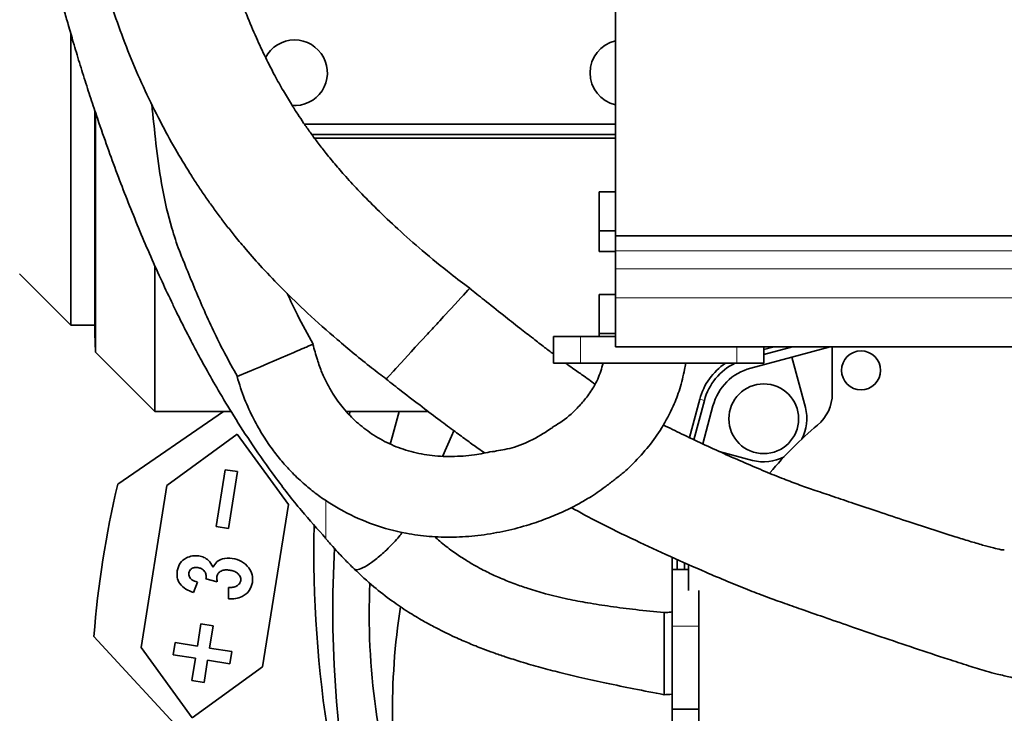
# Model space of a CAD drawing. Header units: millimetres. Extents: x 0 to 12118, y 0 to 8400.
# Tile 47 of 128: x 1215 to 1694, y 6787 to 7125. Entities that reach past the tile are written whole.
import ezdxf

# ---------------------------------------------------------------- set-up
doc = ezdxf.new("R2010")
doc.units = ezdxf.units.MM
doc.header["$LTSCALE"] = 20
doc.styles.add('SLDTEXTSTYLE0', font='TXT', dxfattribs={"width": 0.605})
doc.dimstyles.new('SLDDIMSTYLE10', dxfattribs={"dimtxt": 70, "dimasz": 70, "dimexe": 0, "dimexo": 0.0625, "dimgap": 17.5, "dimtad": 1, "dimdec": 1, "dimlfac": 0.5, "dimrnd": 1e-09, "dimzin": 12, "dimdsep": 46, "dimtxsty": 'SLDTEXTSTYLE0', "dimsah": 1, "dimcen": 0.09, "dimadec": 0, "dimazin": 3, "dimtfac": 1, "dimtmove": 0, "dimatfit": 0, "dimfxl": 1, "dimfrac": 2, "dimtolj": 1, "dimtzin": 12, "dimarcsym": 0})
doc.dimstyles.new('SLDDIMSTYLE11', dxfattribs={"dimtxt": 70, "dimasz": 70, "dimexe": 0, "dimexo": 0.0625, "dimgap": 17.5, "dimtad": 1, "dimdec": 1, "dimlfac": 0.5, "dimrnd": 1e-09, "dimzin": 12, "dimdsep": 46, "dimtxsty": 'SLDTEXTSTYLE0', "dimsah": 1, "dimcen": 0.09, "dimadec": 0, "dimazin": 3, "dimtfac": 1, "dimtofl": 0, "dimtmove": 0, "dimatfit": 3, "dimfxl": 1, "dimfrac": 2, "dimtolj": 1, "dimtzin": 12, "dimarcsym": 0})

# ---------------------------------------------------------------- blocks, each defined once
blk = doc.blocks.new('_D_60')
at = {"color": 7, "linetype": 'Continuous', "lineweight": 0}
for p, q in [((1718.46, 6792.74), (1718.46, 7813.61)), ((1898.46, 7465.94), (1898.46, 7813.61)), ((1718.46, 7783.61), (1598.46, 7783.61)), ((1718.46, 7783.61), (1898.46, 7783.61)), ((1898.46, 7783.61), (2018.46, 7783.61))]:
    blk.add_line(p, q, dxfattribs=at)
at = {"color": 7, "linetype": 'Continuous', "lineweight": 18}
for points in [[(1718.46, 7783.61), (1648.46, 7793.61), (1648.46, 7773.61)], [(1898.46, 7783.61), (1968.46, 7773.61), (1968.46, 7793.61)]]:
    blk.add_solid(points, dxfattribs=at)
at = {"color": 7, "linetype": 'Continuous', "lineweight": 18, "insert": (1754.99, 7873.84), "char_height": 70, "attachment_point": 1, "style": 'SLDTEXTSTYLE0'}
blk.add_mtext('90', dxfattribs=at)
blk = doc.blocks.new('_D_61')
at = {"color": 7, "linetype": 'Continuous', "lineweight": 0}
for p, q in [((1718.46, 6784.74), (1718.46, 6118.35)), ((1938.46, 6563.54), (1938.46, 6118.35)), ((1718.46, 6148.35), (1598.46, 6148.35)), ((1718.46, 6148.35), (1938.46, 6148.35)), ((1938.46, 6148.35), (2058.46, 6148.35))]:
    blk.add_line(p, q, dxfattribs=at)
at = {"color": 7, "linetype": 'Continuous', "lineweight": 18}
for points in [[(1718.46, 6148.35), (1648.46, 6158.35), (1648.46, 6138.35)], [(1938.46, 6148.35), (2008.46, 6138.35), (2008.46, 6158.35)]]:
    blk.add_solid(points, dxfattribs=at)
at = {"color": 7, "linetype": 'Continuous', "lineweight": 18, "insert": (1748.25, 6238.59), "char_height": 70, "attachment_point": 1, "style": 'SLDTEXTSTYLE0'}
blk.add_mtext('110', dxfattribs=at)
blk = doc.blocks.new('_D_64')
at = {"color": 7, "linetype": 'Continuous', "lineweight": 0}
for p, q in [((1539.66, 7444.74), (3052.94, 7444.74)), ((3022.94, 6788.74), (3022.94, 7444.74)), ((1722.46, 6788.74), (3052.94, 6788.74))]:
    blk.add_line(p, q, dxfattribs=at)
at = {"color": 7, "linetype": 'Continuous', "lineweight": 18}
for points in [[(3022.94, 7444.74), (3012.94, 7374.74), (3032.94, 7374.74)], [(3022.94, 6788.74), (3032.94, 6858.74), (3012.94, 6858.74)]]:
    blk.add_solid(points, dxfattribs=at)
at = {"color": 7, "linetype": 'Continuous', "lineweight": 18, "insert": (2932.7, 7036.53), "char_height": 70, "attachment_point": 1, "rotation": 90, "style": 'SLDTEXTSTYLE0'}
blk.add_mtext('328', dxfattribs=at)
blk = doc.blocks.new('_D_65')
at = {"color": 7, "linetype": 'Continuous', "lineweight": 0}
for p, q in [((3022.94, 6788.74), (3022.94, 6908.74)), ((1722.46, 6788.74), (3052.94, 6788.74)), ((3022.94, 6788.74), (3022.94, 6584.74)), ((1519.66, 6584.74), (3052.94, 6584.74)), ((3022.94, 6584.74), (3022.94, 6464.74))]:
    blk.add_line(p, q, dxfattribs=at)
at = {"color": 7, "linetype": 'Continuous', "lineweight": 18}
for points in [[(3022.94, 6788.74), (3032.94, 6858.74), (3012.94, 6858.74)], [(3022.94, 6584.74), (3012.94, 6514.74), (3032.94, 6514.74)]]:
    blk.add_solid(points, dxfattribs=at)
at = {"color": 7, "linetype": 'Continuous', "lineweight": 18, "insert": (2932.7, 6606.53), "char_height": 70, "attachment_point": 1, "rotation": 90, "style": 'SLDTEXTSTYLE0'}
blk.add_mtext('102', dxfattribs=at)

msp = doc.modelspace()

# ---------------------------------------------------------------- linework, layer by layer
at = {"color": 7, "linetype": 'Continuous', "lineweight": 35}
for p, q in [((1504.858029, 7181.226606), (1504.858029, 7019.226665)), ((1239.458022, 6975.738878), (1239.458022, 7117.721076)), ((1251.084579, 6971.783514), (1251.084579, 7080.388899)), ((1251.56415, 7078.967209), (1251.56415, 6962.63277)), ((1504.858029, 7073.738928), (1353.272337, 7073.738928)), ((1356.808399, 7068.738932), (1504.858029, 7068.738932)), ((1504.858029, 7066.851372), (1358.19572, 7066.851372)), ((1504.858029, 7040.726657), (1496.858028, 7040.726657)), ((1496.858028, 7021.726722), (1496.858028, 7040.726657)), ((1496.858028, 7021.726722), (1504.858029, 7021.726722)), ((1496.858028, 7011.726613), (1496.858028, 7021.726722)), ((1936.458049, 7019.226665), (1504.858029, 7019.226665)), ((1504.858029, 7019.226665), (1504.858029, 7012.026663)), ((1496.858028, 7011.726613), (1504.858029, 7011.726613)), ((1504.858029, 7012.026663), (1504.858029, 7003.245587)), ((1280.458027, 7004.501934), (1280.458027, 6933.738942)), ((1214.458023, 7000.738973), (1239.458022, 6975.738878)), ((1504.858029, 7003.245587), (1504.858029, 6989.094729)), ((1426.540335, 6985.90302), (1429.580656, 6989.208574)), ((1429.580656, 6989.208574), (1430.290227, 6989.980097)), ((1430.290227, 6989.980097), (1430.741196, 6990.470404)), ((1430.741196, 6990.470404), (1432.939803, 6992.860908)), ((1433.458259, 6993.42453), (1432.939803, 6992.860908)), ((1504.858029, 6990.726704), (1496.858028, 6990.726704)), ((1496.858028, 6971.726651), (1496.858028, 6990.726704)), ((1424.608936, 6983.803148), (1426.540335, 6985.90302)), ((1504.858029, 6989.094729), (1504.858029, 6965.226645)), ((1419.236181, 6977.961654), (1421.058242, 6979.942674)), ((1421.058242, 6979.942674), (1424.608936, 6983.803148)), ((1239.458022, 6975.738878), (1251.084579, 6975.738878)), ((1251.084579, 6971.783514), (1251.56415, 6962.63277)), ((1407.295992, 6964.979644), (1413.197574, 6971.396203)), ((1474.605126, 6957.228536), (1474.605126, 6970.228548)), ((1487.842587, 6970.228548), (1474.605126, 6970.228548)), ((1504.858029, 6970.228548), (1487.842587, 6970.228548)), ((1496.858028, 6971.726651), (1504.858029, 6971.726651)), ((1496.858028, 6970.228548), (1496.858028, 6971.726651)), ((1936.458049, 6965.226645), (1504.858029, 6965.226645)), ((1577.110914, 6957.228536), (1577.110914, 6965.226645)), ((1590.986369, 6965.226645), (1577.110914, 6961.508746)), ((1577.110914, 6963.896031), (1582.076905, 6965.226645)), ((1609.350083, 6965.226645), (1590.719101, 6960.234518)), ((1610.458014, 6942.412491), (1610.458014, 6965.226645)), ((1251.56415, 6962.63277), (1280.458027, 6933.738942)), ((1400.346947, 6957.424278), (1405.261581, 6962.767715)), ((1405.261581, 6962.767715), (1407.295992, 6964.979644)), ((1397.771833, 6954.624529), (1400.346947, 6957.424278)), ((1487.842587, 6957.228536), (1474.605126, 6957.228536)), ((1563.873467, 6957.228536), (1487.842587, 6957.228536)), ((1577.110914, 6957.228536), (1563.873467, 6957.228536)), ((1590.719101, 6960.234518), (1570.708928, 6954.872842)), ((1597.32112, 6935.595507), (1590.719101, 6960.234518)), ((1394.557585, 6951.129789), (1396.612709, 6953.364248)), ((1396.612709, 6953.364248), (1397.771833, 6954.624529)), ((1320.458237, 6950.682277), (1320.459203, 6950.682754)), ((1540.858385, 6920.970435), (1545.884622, 6939.728493)), ((1548.111988, 6939.131732), (1542.976973, 6919.967527)), ((1552.324158, 6936.488027), (1547.344146, 6917.902345)), ((1313.908091, 6933.738942), (1262.370509, 6898.318167)), ((1280.458027, 6933.738942), (1317.539817, 6933.738942)), ((1373.697923, 6933.738942), (1375.474611, 6933.738942)), ((1375.474611, 6933.738942), (1375.17915, 6932.021851)), ((1399.502029, 6933.738942), (1375.474611, 6933.738942)), ((1399.502029, 6933.738942), (1413.566572, 6933.738942)), ((1286.181783, 6897.703404), (1320.505467, 6922.641034)), ((1320.505467, 6922.641034), (1345.443084, 6888.317342)), ((1555.411321, 6914.21401), (1571.601478, 6909.875865)), ((1310.346416, 6877.676601), (1314.726582, 6905.331845)), ((1314.726582, 6905.331845), (1320.652712, 6904.39331)), ((1320.652712, 6904.39331), (1316.272547, 6876.738066)), ((1273.667028, 6818.688268), (1286.181783, 6897.703404)), ((1345.443084, 6888.317342), (1332.928326, 6809.302206)), ((1316.272547, 6876.738066), (1310.346416, 6877.676601)), ((1532.50843, 6856.73892), (1532.50843, 6862.625475)), ((1534.81437, 6861.60552), (1534.81437, 6856.73892)), ((1538.458032, 6856.73892), (1538.458032, 6859.993691)), ((1540.458021, 6856.73892), (1532.458035, 6856.73892)), ((1532.458035, 6829.181785), (1532.458035, 6856.73892)), ((1540.458021, 6846.451397), (1540.458021, 6859.10892)), ((1301.151238, 6850.570555), (1299.255806, 6845.540757)), ((1310.786006, 6850.696797), (1305.281055, 6852.193589)), ((1316.284677, 6842.419619), (1316.334816, 6847.987528)), ((1545.458031, 6829.181785), (1545.458031, 6846.451397)), ((1301.116783, 6819.403047), (1302.837563, 6830.267544)), ((1302.837563, 6830.267544), (1308.763692, 6829.329009)), ((1308.763692, 6829.329009), (1307.042913, 6818.464393)), ((1532.458035, 6788.738961), (1532.458035, 6829.181785)), ((1545.458031, 6788.738961), (1545.458031, 6829.181785)), ((1391.508443, 6671.751613), (1250.722681, 6824.052806)), ((1298.604642, 6784.364576), (1273.667028, 6818.688268)), ((1289.313604, 6815.197701), (1290.25221, 6821.123833)), ((1290.25221, 6821.123833), (1301.116783, 6819.403047)), ((1307.042913, 6818.464393), (1317.907485, 6816.743607)), ((1317.907485, 6816.743607), (1316.968878, 6810.817475)), ((1300.178177, 6813.476915), (1289.313604, 6815.197701)), ((1298.457396, 6802.6123), (1300.178177, 6813.476915)), ((1306.104307, 6812.538261), (1304.383527, 6801.673646)), ((1316.968878, 6810.817475), (1306.104307, 6812.538261)), ((1332.928326, 6809.302206), (1298.604642, 6784.364576)), ((1304.383527, 6801.673646), (1298.457396, 6802.6123)), ((1532.458035, 6788.738961), (1545.458031, 6788.738961)), ((1532.458035, 6748.296017), (1532.458035, 6788.738961)), ((1545.458031, 6748.296017), (1545.458031, 6788.738961))]:
    msp.add_line(p, q, dxfattribs=at)
at = {"color": 8, "linetype": 'Continuous', "lineweight": 18}
for p, q in [((1936.458049, 7012.026663), (1504.858029, 7012.026663)), ((1504.858029, 7003.245587), (1916.458008, 7003.245587)), ((1916.458008, 6989.094729), (1504.858029, 6989.094729)), ((1487.842587, 6957.228536), (1487.842587, 6970.228548)), ((1563.873467, 6957.228536), (1563.873467, 6965.226645)), ((1545.884622, 6939.728493), (1548.111988, 6939.131732)), ((1363.766854, 6890.320415), (1363.766854, 6871.925349)), ((1532.458035, 6829.181785), (1545.458031, 6829.181785))]:
    msp.add_line(p, q, dxfattribs=at)
at = {"color": 7, "linetype": 'Continuous', "lineweight": 35, "flags": 128}
for points in [[(1348.046427, 6962.46993), (1345.047641, 6961.188669), (1341.870643, 6959.831233), (1338.593255, 6958.430881), (1335.368006, 6957.052822)], [(1335.368006, 6957.052822), (1331.851071, 6955.550189), (1328.65212, 6954.183335)], [(1324.689399, 6952.490206), (1321.614808, 6951.176519), (1320.458237, 6950.682277)], [(1325.891485, 6953.003759), (1325.274991, 6952.740426), (1324.689399, 6952.490206)], [(1328.65212, 6954.183335), (1327.212247, 6953.568096), (1325.891485, 6953.003759)], [(1399.502029, 6933.738942), (1395.965782, 6921.241517), (1395.090689, 6917.834754)], [(1426.073765, 6924.249167), (1424.900052, 6921.68736), (1420.739209, 6912.088389)], [(1367.916242, 6866.976018), (1367.730973, 6863.294239), (1367.17406, 6845.574612), (1367.170652, 6827.846284), (1367.720743, 6810.126538), (1368.823801, 6792.432542), (1370.478747, 6774.781818), (1372.683962, 6757.191534), (1375.437287, 6739.678855), (1378.736035, 6722.260947), (1382.576981, 6704.954738), (1386.956369, 6687.777276), (1391.869915, 6670.745249)]]:
    msp.add_lwpolyline(points, dxfattribs=at)
at = {"color": 7, "linetype": 'Continuous', "lineweight": 35}
for centre, radius in [((1624.458061, 6953.73896), 9.499995), ((1577.036664, 6930.160256), 17.000014)]:
    msp.add_circle(centre, radius, dxfattribs=at)
for centre, radius, start, end in [((1348.45807, 7098.738844), 16.000092, 90.00015292, 152.63020272), ((1348.458031, 7098.738936), 16.000001, 265.17585633, 90.00001433), ((1508.457995, 7098.738904), 15.999967, 103.00277881, 256.99722119), ((1575.368235, 6931.828598), 30.523627, 123.68077784, 165.00039063), ((1575.36817, 6931.828658), 28.217625, 115.82322018, 165.0003888), ((1577.438455, 6929.758561), 26.000262, 105.00037508, 164.99976424), ((1590.461655, 6942.412198), 19.996359, 309.79070022, 0.00083793), ((1577.036422, 6930.160308), 21.000247, 331.81167685, 14.99981831), ((1718.461258, 6788.735697), 180.004554, 129.7915373, 140.2084627), ((1577.036692, 6930.160889), 21.000566, 255.00037321, 298.18771806), ((1718.458765, 6788.738878), 469.067284, 166.49023852, 175.68237799), ((1933.375263, 6865.639435), 575.510328, 178.76229008, 199.6879474), ((1724.632949, 6834.984291), 339.791449, 177.48934933, 198.16199262), ((1718.457354, 6788.738925), 322.259437, 171.12408103, 190.67039992)]:
    msp.add_arc(centre, radius, start, end, dxfattribs=at)
for points, knots in [([(1241.573197, 7510.61439), (1240.296237, 7509.894164), (1236.755671, 7507.897228), (1231.747295, 7503.75493), (1226.638892, 7498.658181), (1222.473417, 7493.487631), (1219.105026, 7488.499748), (1216.417816, 7483.847224), (1214.20346, 7479.464808), (1212.052161, 7474.65317), (1209.816105, 7468.87365), (1207.47202, 7461.618579), (1205.191596, 7452.869569), (1203.11589, 7442.505357), (1201.378519, 7430.668092), (1199.951311, 7416.638976), (1198.995622, 7400.381052), (1198.633955, 7381.806782), (1198.920488, 7362.442345), (1199.763448, 7343.302987), (1200.848782, 7327.400495), (1201.919563, 7314.810823), (1202.836497, 7305.305042), (1203.760356, 7296.6373), (1204.659015, 7288.858155), (1205.557985, 7281.565865), (1206.558079, 7273.907181), (1207.793558, 7265.003751), (1209.370206, 7254.382236), (1211.293775, 7242.330786), (1213.515749, 7229.399223), (1215.954077, 7216.169894), (1218.565087, 7202.902862), (1221.330087, 7189.697128), (1224.230496, 7176.632015), (1227.112608, 7164.349321), (1229.776289, 7153.546559), (1231.895061, 7145.290679), (1233.480614, 7139.282966), (1234.815397, 7134.319887), (1236.344248, 7128.743874), (1238.325137, 7121.696676), (1240.796411, 7113.173093), (1243.663966, 7103.633373), (1246.767649, 7093.695761), (1249.948112, 7083.88767), (1253.63067, 7072.934692), (1257.830853, 7060.96432), (1262.593774, 7048.040273), (1267.444997, 7035.484639), (1272.465545, 7023.088101), (1277.721845, 7010.716392), (1283.048712, 6998.777418), (1287.510678, 6989.245169), (1290.835492, 6982.383263), (1292.970473, 6978.066321), (1294.783931, 6974.460785), (1296.62631, 6970.84998), (1298.862919, 6966.538582), (1301.788822, 6961.022645), (1305.960111, 6953.378987), (1311.638059, 6943.395177), (1319.150889, 6930.930639), (1328.26501, 6916.825512), (1339.183975, 6901.365036), (1350.980498, 6886.025252), (1359.704754, 6876.365851), (1363.738188, 6871.900077)], [0, 0, 0, 0, 0.0063903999, 0.017718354, 0.0282002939, 0.0378581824, 0.0466360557, 0.0544420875, 0.061287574, 0.0680538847, 0.0774343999, 0.088314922, 0.1013069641, 0.1168663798, 0.1344157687, 0.1534949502, 0.1783848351, 0.2054611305, 0.2345461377, 0.2628806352, 0.2890516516, 0.3040960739, 0.3180159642, 0.3307241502, 0.3421335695, 0.3521875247, 0.3627864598, 0.3758375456, 0.3914115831, 0.4096430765, 0.4290914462, 0.4486671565, 0.4683434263, 0.4880944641, 0.507541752, 0.5267428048, 0.5431474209, 0.5560932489, 0.5639363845, 0.5702610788, 0.5785203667, 0.5891665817, 0.6022047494, 0.6172463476, 0.6326346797, 0.6476347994, 0.6622394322, 0.6830589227, 0.7029902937, 0.7223421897, 0.7417935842, 0.7613509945, 0.7809967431, 0.7988394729, 0.8072762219, 0.814269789, 0.8198551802, 0.8248877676, 0.831958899, 0.8410497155, 0.8521340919, 0.869956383, 0.8911647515, 0.9156350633, 0.9432191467, 0.9737488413, 1, 1, 1, 1]), ([(1433.787284, 6993.798132), (1430.7381, 6996.082498), (1422.874656, 7001.973578), (1411.168954, 7011.614835), (1399.141835, 7022.172492), (1388.99813, 7031.78405), (1380.586354, 7040.318556), (1373.75803, 7047.715299), (1368.158262, 7054.167013), (1363.549545, 7059.797054), (1359.578175, 7064.931149), (1356.107774, 7069.652969), (1352.944506, 7074.171581), (1349.893507, 7078.737693), (1346.58332, 7083.936821), (1342.829512, 7090.193447), (1338.638606, 7097.706322), (1334.206023, 7106.346901), (1329.621136, 7116.174834), (1325.058706, 7127.047124), (1320.031825, 7140.41333), (1315.102766, 7155.389116), (1310.583408, 7171.185157), (1307.148013, 7184.722423), (1304.529305, 7196.102969), (1302.537978, 7205.526455), (1300.942478, 7213.795548), (1299.600531, 7221.423586), (1298.21701, 7230.110741), (1296.733783, 7240.85953), (1295.298074, 7253.652759), (1294.204771, 7265.894884), (1293.380885, 7276.762399), (1292.740642, 7285.997223), (1292.150726, 7294.934755), (1291.534739, 7304.443944), (1290.830122, 7315.399177), (1289.986846, 7328.351048), (1289.029125, 7342.502413), (1287.945933, 7357.459639), (1286.727983, 7372.739448), (1285.321007, 7388.016956), (1283.700026, 7402.241795), (1282.066863, 7414.592465), (1280.545468, 7424.973494), (1279.188275, 7433.668155), (1278.018093, 7440.950578), (1277.009851, 7447.245573), (1276.127226, 7452.971252), (1275.350675, 7458.381585), (1274.754883, 7463.491456), (1274.315026, 7467.293711), (1274.237838, 7470.507088), (1274.059142, 7471.395226), (1274.282108, 7473.04941), (1274.175963, 7472.798668), (1274.169063, 7472.782368)], [0, 0, 0, 0, 0.0217624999, 0.056122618, 0.0865932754, 0.1131686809, 0.1359293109, 0.1550339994, 0.1706637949, 0.1847235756, 0.1965907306, 0.2077381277, 0.218195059, 0.2280967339, 0.2391063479, 0.2534002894, 0.269770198, 0.2882397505, 0.3088625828, 0.3317048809, 0.3555761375, 0.390420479, 0.4217338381, 0.4494132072, 0.4701925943, 0.4884395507, 0.5044300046, 0.518298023, 0.5326814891, 0.5546779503, 0.5802749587, 0.6062126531, 0.6248840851, 0.6425323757, 0.6590923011, 0.6760501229, 0.696966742, 0.7218025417, 0.7501933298, 0.7779900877, 0.807467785, 0.8377540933, 0.865626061, 0.8892457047, 0.9089177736, 0.9255585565, 0.9395156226, 0.9510481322, 0.9619870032, 0.9725738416, 0.9823934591, 0.9909589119, 0.9955777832, 0.9985438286, 0.9999053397, 1, 1, 1, 1]), ([(1245.98184, 7183.423633), (1246.290229, 7181.795339), (1247.383827, 7176.021149), (1249.648842, 7165.846158), (1253.094112, 7152.005684), (1257.437269, 7137.016314), (1262.737977, 7121.21534), (1268.786265, 7105.497335), (1275.539455, 7090.033491), (1282.752893, 7075.337071), (1290.08182, 7061.939378), (1296.15911, 7051.8548), (1300.896617, 7044.499709), (1304.388577, 7039.299196), (1307.979911, 7034.167814), (1311.684921, 7029.090622), (1315.554466, 7024.005789), (1319.929039, 7018.501551), (1325.626735, 7011.668991), (1333.260739, 7003.06242), (1343.207499, 6992.664574), (1355.344589, 6980.963507), (1369.796908, 6968.180606), (1382.605673, 6957.531963), (1390.752554, 6951.369783), (1393.127521, 6949.573393)], [0, 0, 0, 0, 0.0175467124, 0.0622234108, 0.1103453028, 0.1685475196, 0.2274085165, 0.2867597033, 0.3468097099, 0.4060154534, 0.4600415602, 0.5084547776, 0.5306460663, 0.5526705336, 0.5747759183, 0.5969585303, 0.6192158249, 0.6424268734, 0.6713971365, 0.713403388, 0.7642108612, 0.8237160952, 0.8918486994, 0.968471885, 1, 1, 1, 1]), ([(1278.909744, 7083.453293), (1278.99487, 7082.662455), (1279.771283, 7075.449418), (1281.071479, 7061.706743), (1283.805909, 7042.267235), (1287.731447, 7025.666713), (1291.796759, 7013.099036), (1294.359613, 7007.027668), (1295.414104, 7004.52959)], [0, 0, 0, 0, 0.0294628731, 0.2687237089, 0.5113395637, 0.7559689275, 0.8995928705, 1, 1, 1, 1]), ([(1295.340113, 7004.499311), (1298.149218, 6997.676171), (1304.030289, 6983.391417), (1312.438391, 6965.432026), (1318.504463, 6954.582543), (1320.631893, 6950.777526)], [0, 0, 0, 0, 0.3725420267, 0.7799444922, 1, 1, 1, 1]), ([(1357.565859, 6966.546292), (1354.908963, 6971.24058), (1350.355967, 6979.284957), (1346.512418, 6987.689341), (1344.911768, 6991.189356)], [0, 0, 0, 0, 0.5835489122, 1, 1, 1, 1]), ([(1433.458259, 6993.42453), (1433.483999, 6993.452503), (1433.57722, 6993.553814), (1433.670407, 6993.655155), (1433.737864, 6993.728513)], [0, 0, 0, 0, 0.2761190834, 1, 1, 1, 1]), ([(1474.605126, 6961.691971), (1473.170457, 6962.781152), (1469.890499, 6965.271253), (1464.408657, 6969.503943), (1457.707138, 6974.727363), (1449.695109, 6981.033907), (1441.557652, 6987.484851), (1436.079574, 6991.861849), (1433.739302, 6993.731732)], [0, 0, 0, 0, 0.1040598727, 0.2379029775, 0.4000997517, 0.5949177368, 0.8269460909, 1, 1, 1, 1]), ([(1413.197574, 6971.396203), (1414.202268, 6972.488043), (1416.215645, 6974.676059), (1418.228006, 6976.86501), (1419.236181, 6977.961654)], [0, 0, 0, 0, 0.49900899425, 1, 1, 1, 1]), ([(1357.401931, 6966.467256), (1357.403891, 6966.468095), (1357.794118, 6966.635121), (1354.556858, 6965.251115), (1353.015972, 6964.593492), (1349.928753, 6963.274277), (1348.046427, 6962.46993)], [0, 0, 0, 0, 0.0006245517, 0.1243379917, 0.4660949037, 1, 1, 1, 1]), ([(1444.754814, 6914.235587), (1441.884767, 6913.635439), (1435.376267, 6912.274463), (1425.09932, 6911.583369), (1414.275054, 6912.124162), (1403.997239, 6914.240503), (1394.515754, 6917.791339), (1387.370981, 6921.83203), (1382.225491, 6925.555936), (1378.709661, 6928.516321), (1375.313491, 6931.81588), (1372.277401, 6935.24216), (1369.441924, 6938.92359), (1366.798783, 6942.834371), (1364.140161, 6947.45298), (1361.624493, 6952.873885), (1359.388954, 6959.305373), (1358.105617, 6963.955668), (1357.411378, 6966.471309)], [0, 0, 0, 0, 0.0767762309, 0.1741079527, 0.2689446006, 0.3600265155, 0.4479190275, 0.5332236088, 0.5742105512, 0.6142489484, 0.6535565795, 0.6981985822, 0.7340843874, 0.7752629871, 0.8218021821, 0.8735939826, 0.9316189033, 1, 1, 1, 1]), ([(1498.785851, 6957.278247), (1498.423752, 6955.970847), (1497.323576, 6951.998542), (1494.682459, 6946.037748), (1490.560879, 6940.130086), (1485.111318, 6934.126779), (1479.705371, 6929.272218), (1475.260332, 6926.700876), (1474.023176, 6925.985212)], [0, 0, 0, 0, 0.0993122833, 0.301743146, 0.4734885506, 0.6243597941, 0.8954506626, 1, 1, 1, 1]), ([(1494.790134, 6946.982856), (1493.814094, 6947.760367), (1491.848353, 6949.326271), (1489.079097, 6951.204245), (1486.422149, 6953.031772), (1483.703978, 6954.948725), (1481.691511, 6956.421898), (1480.589581, 6957.228536)], [0, 0, 0, 0, 0.213664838, 0.4303203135, 0.5728037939, 0.7660880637, 1, 1, 1, 1]), ([(1513.375012, 6908.334012), (1515.992912, 6911.095733), (1521.099167, 6916.482513), (1527.642158, 6925.928189), (1532.784927, 6935.280447), (1536.358812, 6944.950503), (1538.091181, 6952.006009), (1538.8765, 6956.202574), (1539.063183, 6957.200165)], [0, 0, 0, 0, 0.2031101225, 0.3961695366, 0.6123902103, 0.7717920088, 0.9457513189, 1, 1, 1, 1]), ([(1394.557585, 6951.129789), (1394.414621, 6950.978589), (1394.148309, 6950.696934), (1393.890065, 6950.407871), (1393.770454, 6950.273986)], [0, 0, 0, 0, 0.53683084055, 1, 1, 1, 1]), ([(1320.45346, 6950.680251), (1321.597283, 6947.017905), (1323.811203, 6939.92927), (1328.308039, 6930.274547), (1333.047497, 6921.880559), (1337.892507, 6914.802967), (1342.644629, 6908.884482), (1347.745639, 6903.345386), (1353.21505, 6898.199114), (1359.303915, 6893.289982), (1365.575132, 6888.956661), (1374.589704, 6883.675074), (1386.905993, 6878.221861), (1401.094791, 6874.405172), (1414.212112, 6872.648362), (1425.933162, 6872.279004), (1437.917843, 6873.117641), (1449.848332, 6875.075176), (1460.855523, 6877.868345), (1470.351732, 6881.071562), (1478.72454, 6884.553566), (1485.809587, 6887.954198), (1490.161865, 6890.593598), (1491.918308, 6891.658778)], [0, 0, 0, 0, 0.054497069, 0.1054815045, 0.1510602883, 0.1914456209, 0.2272815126, 0.2588891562, 0.2984417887, 0.3339381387, 0.3700008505, 0.4067174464, 0.4823737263, 0.5607262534, 0.6147552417, 0.6702391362, 0.7271653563, 0.7853021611, 0.8419073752, 0.8884430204, 0.9276565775, 0.9708044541, 1, 1, 1, 1]), ([(1393.13483, 6949.582929), (1393.117479, 6949.564068), (1392.886395, 6949.312862), (1393.53155, 6950.014523), (1393.740761, 6950.241738), (1393.770454, 6950.273986)], [0, 0, 0, 0, 0.0651203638, 0.8673141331, 1, 1, 1, 1]), ([(1393.070733, 6949.500079), (1395.565784, 6947.561965), (1401.426833, 6943.009201), (1410.18071, 6936.292714), (1418.878883, 6929.697162), (1426.248457, 6924.190078), (1432.464812, 6919.634571), (1437.257091, 6916.169254), (1440.025029, 6914.251021), (1441.051175, 6913.539881)], [0, 0, 0, 0, 0.1580555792, 0.3712833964, 0.5519840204, 0.7041575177, 0.8315266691, 0.9375425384, 1, 1, 1, 1]), ([(1694.249449, 6866.25051), (1694.042987, 6866.247692), (1693.529839, 6866.240689), (1691.751724, 6866.530746), (1688.435994, 6867.308698), (1683.317113, 6868.726728), (1677.087573, 6870.574519), (1668.638975, 6873.188167), (1658.304938, 6876.4938), (1645.83174, 6880.575399), (1633.349081, 6884.725486), (1621.556219, 6888.687029), (1611.33303, 6892.147594), (1602.563692, 6895.114758), (1594.49061, 6897.894281), (1586.352488, 6900.960651), (1577.407355, 6904.59604), (1567.651011, 6908.747143), (1557.475938, 6913.242472), (1547.280241, 6917.908207), (1537.448899, 6922.54054), (1531.098924, 6925.694549), (1528.069047, 6927.199478)], [0, 0, 0, 0, 0.0034872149, 0.008667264, 0.0303721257, 0.0611245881, 0.098475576, 0.1402890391, 0.2107076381, 0.2819987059, 0.3622790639, 0.433213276, 0.4924278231, 0.5448408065, 0.5898086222, 0.636841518, 0.6919218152, 0.7531211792, 0.8161798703, 0.8800739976, 0.9427775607, 1, 1, 1, 1]), ([(1444.78446, 6914.075966), (1445.462539, 6914.209244), (1447.507189, 6914.611128), (1451.175465, 6915.171966), (1455.862005, 6916.373191), (1460.977389, 6918.24373), (1466.128169, 6920.830269), (1470.497892, 6923.507362), (1473.132336, 6925.183289), (1474.129436, 6925.817604)], [0, 0, 0, 0, 0.0649311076, 0.1957906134, 0.3484882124, 0.5186587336, 0.706606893, 0.8889547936, 1, 1, 1, 1]), ([(1513.406736, 6908.302898), (1512.765042, 6907.654634), (1511.093109, 6905.965585), (1507.90999, 6903.288088), (1504.00208, 6900.183695), (1499.926757, 6897.084825), (1496.025093, 6894.289134), (1493.461767, 6892.392493), (1492.058186, 6891.654899), (1491.954414, 6891.600365)], [0, 0, 0, 0, 0.1004462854, 0.2617123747, 0.457647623, 0.6504197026, 0.8253623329, 0.9870883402, 1, 1, 1, 1]), ([(1483.24537, 6886.877413), (1487.682255, 6884.45689), (1497.957151, 6878.851467), (1514.15188, 6871.072663), (1531.55931, 6862.980703), (1546.545394, 6856.353345), (1559.11538, 6851.013224), (1568.812203, 6847.049865), (1577.739384, 6843.600496), (1586.461847, 6840.457108), (1595.8709, 6837.166781), (1606.794891, 6833.355413), (1619.713265, 6828.886466), (1634.487942, 6823.82209), (1650.438278, 6818.426261), (1664.688562, 6813.709916), (1676.36068, 6809.952649), (1684.336446, 6807.530811), (1690.121968, 6805.828545), (1693.081729, 6805.215131), (1694.249449, 6804.97312)], [0, 0, 0, 0, 0.0668503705, 0.1548114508, 0.23758223, 0.3207993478, 0.3715556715, 0.4182446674, 0.4593685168, 0.4981467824, 0.5408876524, 0.5912275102, 0.6511974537, 0.7217144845, 0.7978373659, 0.8739397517, 0.9202846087, 0.9600276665, 0.9842296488, 1, 1, 1, 1]), ([(1377.590266, 6856.954808), (1377.597244, 6856.939808), (1377.73899, 6856.635113), (1379.458598, 6856.487924), (1382.158634, 6857.662166), (1385.512352, 6859.756036), (1388.657525, 6862.176445), (1391.352942, 6864.469079), (1394.112775, 6867.054109), (1396.813148, 6869.844118), (1399.134952, 6872.450412), (1400.452439, 6874.175124), (1400.985566, 6874.873037)], [0, 0, 0, 0, 0.00162081, 0.0329241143, 0.1380295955, 0.3078501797, 0.4133192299, 0.5307280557, 0.6561868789, 0.786077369, 0.9134351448, 1, 1, 1, 1]), ([(1363.766854, 6871.679897), (1364.14205, 6871.250174), (1365.245636, 6869.986203), (1367.432353, 6867.474136), (1370.786326, 6863.821215), (1374.26624, 6860.171487), (1376.710832, 6857.824287), (1377.569084, 6857.000227)], [0, 0, 0, 0, 0.0849030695, 0.2497307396, 0.4956500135, 0.8229317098, 1, 1, 1, 1]), ([(1528.458027, 6835.706944), (1523.87727, 6836.176078), (1515.150739, 6837.069797), (1502.749566, 6838.622712), (1491.703223, 6840.334318), (1481.178716, 6842.353999), (1471.502024, 6844.658895), (1462.883355, 6847.191095), (1456.696895, 6849.331235), (1452.232539, 6851.055881), (1448.923, 6852.43226), (1445.854946, 6853.799393), (1442.754265, 6855.271941), (1439.386074, 6856.983315), (1435.378692, 6859.18864), (1430.638376, 6862.047925), (1425.103782, 6865.830065), (1420.299258, 6869.439138), (1417.531555, 6871.999269), (1416.69852, 6872.769828)], [0, 0, 0, 0, 0.1152340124, 0.2195255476, 0.3127349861, 0.3949238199, 0.487656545, 0.5615558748, 0.6196366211, 0.6514231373, 0.6813144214, 0.7093273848, 0.7354725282, 0.7672097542, 0.8038596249, 0.8499250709, 0.9056760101, 0.9716099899, 1, 1, 1, 1]), ([(1291.32813, 6856.081958), (1291.678909, 6857.393067), (1292.380025, 6860.013636), (1295.481361, 6862.363699), (1298.733668, 6863.548877), (1300.839937, 6863.415665), (1301.892822, 6863.349075)], [0, 0, 0, 0, 0.2795506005, 0.5587496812, 0.779426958, 1, 1, 1, 1]), ([(1301.892822, 6863.349075), (1302.725608, 6863.153269), (1304.390496, 6862.761818), (1306.987822, 6861.012883), (1308.077112, 6859.083322), (1308.742226, 6857.905144)], [0, 0, 0, 0, 0.280434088, 0.5606376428, 1, 1, 1, 1]), ([(1308.742226, 6857.905144), (1309.287681, 6858.795897), (1310.379697, 6860.579207), (1313.817603, 6862.372796), (1316.506081, 6862.217913), (1318.147257, 6862.123365)], [0, 0, 0, 0, 0.2799352, 0.5604376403, 1, 1, 1, 1]), ([(1318.147257, 6862.123365), (1319.699574, 6861.747062), (1322.80061, 6860.995328), (1326.127658, 6857.911497), (1328.091233, 6854.224822), (1327.978624, 6851.714157), (1327.922353, 6850.459571)], [0, 0, 0, 0, 0.28032693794, 0.56000430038, 0.78013300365, 1, 1, 1, 1]), ([(1299.255806, 6845.540757), (1297.977205, 6846.017598), (1295.427875, 6846.968343), (1292.476199, 6849.523733), (1291.086735, 6852.863207), (1291.247613, 6855.00835), (1291.32813, 6856.081958)], [0, 0, 0, 0, 0.2809465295, 0.5601628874, 0.7798690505, 1, 1, 1, 1]), ([(1301.411952, 6857.613916), (1300.869228, 6857.668852), (1299.786242, 6857.778474), (1298.314096, 6857.269883), (1297.271067, 6856.267547), (1297.052373, 6855.434609), (1296.942993, 6855.018015)], [0, 0, 0, 0, 0.2807795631, 0.5602844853, 0.7800764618, 1, 1, 1, 1]), ([(1296.942993, 6855.018015), (1296.964124, 6854.378206), (1297.006534, 6853.094069), (1298.647212, 6851.343758), (1300.201136, 6850.863931), (1301.151238, 6850.570555)], [0, 0, 0, 0, 0.2784229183, 0.5588129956, 1, 1, 1, 1]), ([(1304.662117, 6855.820412), (1304.150151, 6856.332159), (1303.233067, 6857.24885), (1301.969935, 6857.502061), (1301.411952, 6857.613916)], [0, 0, 0, 0, 0.5582544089, 1, 1, 1, 1]), ([(1305.281055, 6852.193589), (1305.36561, 6852.910188), (1305.516535, 6854.189269), (1304.923088, 6855.3222), (1304.662117, 6855.820412)], [0, 0, 0, 0, 0.5602453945, 1, 1, 1, 1]), ([(1316.892436, 6856.393809), (1316.174297, 6856.472817), (1314.740496, 6856.630561), (1312.772549, 6856.114368), (1311.205455, 6854.988551), (1310.855141, 6853.895612), (1310.680386, 6853.350396)], [0, 0, 0, 0, 0.2810236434, 0.5610778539, 0.7810423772, 1, 1, 1, 1]), ([(1322.218923, 6851.321811), (1322.247632, 6851.664213), (1322.305061, 6852.349157), (1321.864747, 6853.666433), (1320.741813, 6855.012601), (1318.902117, 6855.987188), (1317.562942, 6856.258145), (1316.892436, 6856.393809)], [0, 0, 0, 0, 0.1250990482, 0.2502495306, 0.4992963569, 0.7493044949, 1, 1, 1, 1]), ([(1377.577138, 6856.941576), (1380.692191, 6854.009092), (1386.530235, 6848.513208), (1395.465082, 6841.644295), (1403.534579, 6836.170681), (1410.664447, 6831.881803), (1416.746067, 6828.563294), (1421.915379, 6825.958747), (1426.266258, 6823.906546), (1430.077002, 6822.205616), (1433.469429, 6820.761197), (1436.824504, 6819.393386), (1440.732807, 6817.867967), (1445.527363, 6816.096912), (1451.688756, 6813.969137), (1459.404786, 6811.511873), (1468.278198, 6808.950117), (1478.156539, 6806.364393), (1488.805299, 6803.823434), (1500.823845, 6801.198855), (1514.193642, 6798.487336), (1523.559764, 6796.674255), (1528.458027, 6795.726056)], [0, 0, 0, 0, 0.0775520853, 0.1453434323, 0.2041329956, 0.2543448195, 0.2961922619, 0.3297675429, 0.3593199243, 0.3834380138, 0.405455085, 0.4261937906, 0.4491526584, 0.4815487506, 0.5188935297, 0.5673744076, 0.6284104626, 0.6863888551, 0.7525687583, 0.8269646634, 0.9095065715, 1, 1, 1, 1]), ([(1310.680386, 6853.350396), (1310.643614, 6852.852569), (1310.577912, 6851.963064), (1310.722388, 6851.083916), (1310.786006, 6850.696797)], [0, 0, 0, 0, 0.5596665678, 1, 1, 1, 1]), ([(1327.922353, 6850.459571), (1327.512886, 6849.038417), (1326.693624, 6846.194968), (1323.341366, 6843.550375), (1319.740721, 6842.378454), (1317.437374, 6842.405889), (1316.284677, 6842.419619)], [0, 0, 0, 0, 0.2791448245, 0.5585139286, 0.7790608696, 1, 1, 1, 1]), ([(1316.334816, 6847.987528), (1317.033448, 6847.969461), (1318.428357, 6847.93339), (1320.29736, 6848.553188), (1321.742515, 6849.727106), (1322.060233, 6850.790622), (1322.218923, 6851.321811)], [0, 0, 0, 0, 0.2807886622, 0.560630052, 0.7805498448, 1, 1, 1, 1]), ([(1532.517907, 6836.016412), (1531.516197, 6835.928335), (1530.162176, 6835.809282), (1528.805157, 6835.733466), (1528.452066, 6835.713739)], [0, 0, 0, 0, 0.7398038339, 1, 1, 1, 1]), ([(1528.458027, 6795.820589), (1528.458027, 6795.811202), (1528.458027, 6795.558554), (1528.458027, 6797.176677), (1528.458027, 6797.938455), (1528.458027, 6800.350867), (1528.458027, 6802.91971), (1528.458027, 6806.141155), (1528.458027, 6809.679458), (1528.458027, 6813.463576), (1528.458027, 6817.339734), (1528.458027, 6821.151788), (1528.458027, 6824.756484), (1528.458027, 6828.00408), (1528.458027, 6830.781494), (1528.458027, 6832.977052), (1528.458027, 6834.512427), (1528.458027, 6835.315064), (1528.458027, 6835.601126), (1528.458027, 6835.612292)], [0, 0, 0, 0, 0.0006791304, 0.0182796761, 0.0544321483, 0.1078141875, 0.1760473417, 0.2571510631, 0.3471283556, 0.4434691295, 0.5417545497, 0.6390496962, 0.7304570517, 0.813158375, 0.8835605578, 0.9395693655, 0.9784622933, 0.9991593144, 1, 1, 1, 1]), ([(1694.245694, 6804.976816), (1694.705812, 6804.859717), (1696.314911, 6804.450205), (1699.385808, 6803.686093), (1704.497894, 6802.428343), (1711.718664, 6800.696407), (1721.49996, 6798.432378), (1732.320542, 6796.020129), (1739.897471, 6794.442809), (1743.442324, 6793.704862)], [0, 0, 0, 0, 0.0282187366, 0.0986848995, 0.1880823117, 0.3411151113, 0.5400170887, 0.7847977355, 1, 1, 1, 1]), ([(1528.390435, 6795.722718), (1529.649628, 6795.783517), (1531.010911, 6795.849245), (1532.36972, 6795.952444), (1532.471624, 6795.960183)], [0, 0, 0, 0, 0.9250046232, 1, 1, 1, 1])]:
    msp.add_open_spline(points, degree=3, knots=knots, dxfattribs=at)

# ---------------------------------------------------------------- dimensions: what is measured, and where the dimension line sits
at = {"color": 7, "linetype": 'Continuous', "lineweight": 18}
for base, p2, picture, middle in [((1898.458028, 7783.609946), (1898.458028, 7461.938925), '_D_60', (1808.458028, 7783.609946)), ((1938.458028, 6148.350693), (1938.458028, 6567.538925), '_D_61', (1828.458028, 6148.350693))]:
    dim = msp.add_linear_dim(base=base, p1=(1718.458028, 6788.738925), p2=p2, dimstyle='SLDDIMSTYLE10', dxfattribs=at)
    dim.commit()
    dim.dimension.update_dxf_attribs({"geometry": picture, "text_midpoint": middle, "dimtype": 160})
for base, p2, dimstyle, picture, middle in [((3022.937231, 7444.738925), (1535.658028, 7444.738925), 'SLDDIMSTYLE11', '_D_64', (3022.937231, 7116.738925)), ((3022.937231, 6584.738925), (1515.658028, 6584.738925), 'SLDDIMSTYLE10', '_D_65', (3022.937231, 6686.738925))]:
    dim = msp.add_linear_dim(base=base, p1=(1718.458028, 6788.738925), p2=p2, angle=90, dimstyle=dimstyle, dxfattribs=at)
    dim.commit()
    dim.dimension.update_dxf_attribs({"geometry": picture, "text_midpoint": middle, "dimtype": 160})

doc.saveas('drawing.dxf')
